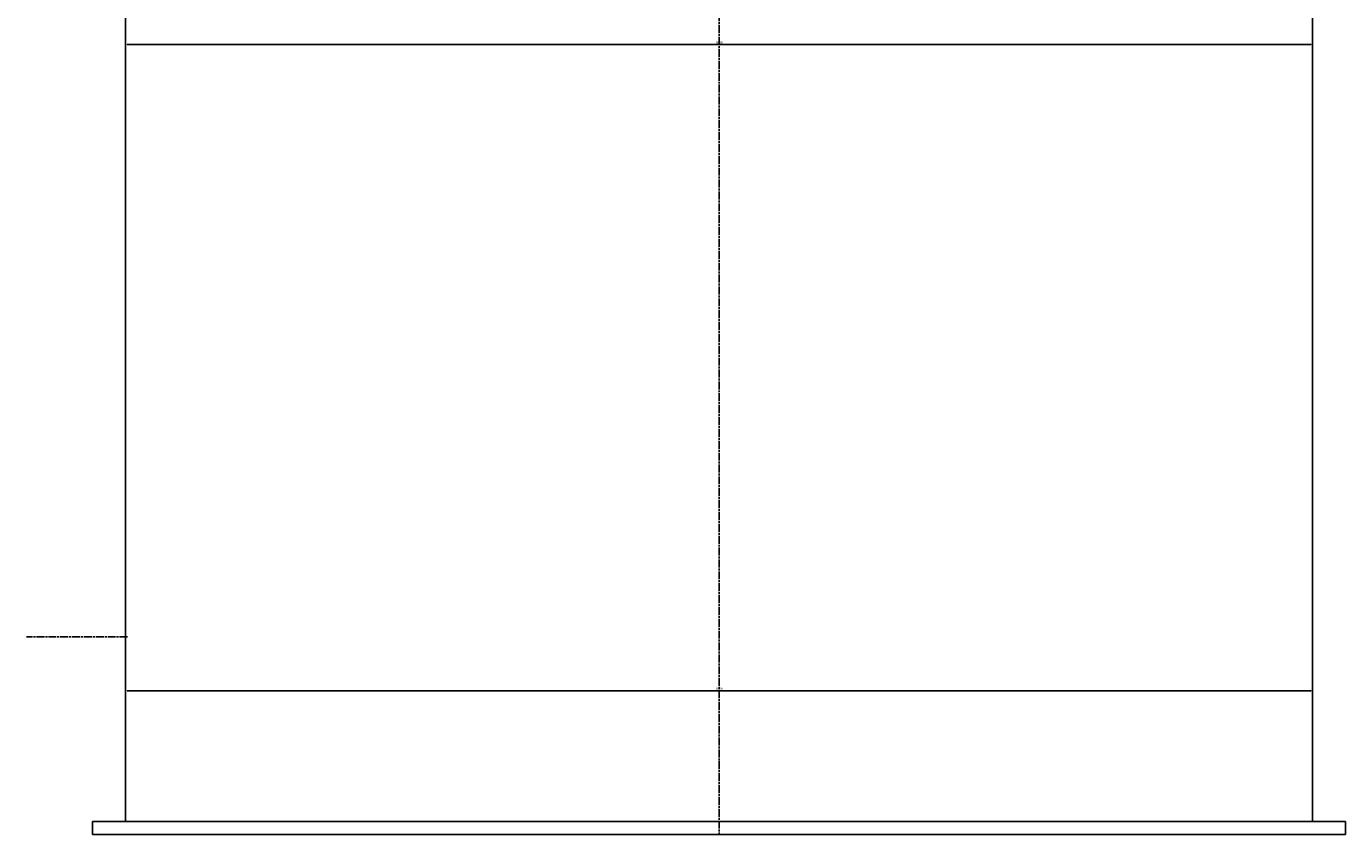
# Model space of a CAD drawing. Header units: millimetres. Extents: x 0 to 4209, y 0 to 2255.
# Tile 1 of 3: x 0 to 2000, y 0 to 1225. Entities that reach past the tile are written whole.
import ezdxf

# ---------------------------------------------------------------- set-up
doc = ezdxf.new("R2010")
doc.units = ezdxf.units.MM
doc.linetypes.add('AM_ISO08W050', pattern=[18, 12, -1.5, 3, -1.5])
doc.layers.add('AM_5', color=3, linetype='Continuous', lineweight=25)
doc.layers.add('AM_7', color=4, linetype='AM_ISO08W050', lineweight=25)
doc.styles.get("Standard").update_dxf_attribs({"font": 'ISOCP.SHX'})
doc.dimstyles.new('AM_ISO$0', dxfattribs={"dimtxt": 3.5, "dimasz": 2.5, "dimexe": 1, "dimexo": 1, "dimgap": 1.5, "dimtad": 1, "dimdsep": 46, "dimtxsty": 'Standard', "dimcen": 0, "dimclrd": 256, "dimclre": 256, "dimclrt": 2, "dimadec": 0, "dimazin": 2, "dimtp": 0.1, "dimtm": 0.1, "dimtfac": 0.71, "dimtdec": 3, "dimtmove": 0, "dimatfit": 3, "dimfxl": 0, "dimlwd": -1, "dimlwe": -1, "dimarcsym": 0})

# ---------------------------------------------------------------- blocks, each defined once
blk = doc.blocks.new('*D6')
at = {"layer": 'AM_5'}
for p, q in [((150.4, 946), (150.4, 1198.8)), ((152.9, 1197.8), (1947.9, 1197.8)), ((1950.4, 946), (1950.4, 1198.8))]:
    blk.add_line(p, q, dxfattribs=at)
for points in [[(152.9, 1198.2), (152.9, 1197.4), (150.4, 1197.8)], [(1947.9, 1198.2), (1947.9, 1197.4), (1950.4, 1197.8)]]:
    blk.add_solid(points, dxfattribs=at)
at = {"layer": 'Defpoints', "color": 0}
for p in [(1950.4, 1197.8), (150.4, 945), (1950.4, 945)]:
    blk.add_point(p, dxfattribs=at)
at = {"layer": 'AM_5', "color": 2, "insert": (1050.4, 1201), "char_height": 3.5, "attachment_point": 5}
blk.add_mtext('1800', dxfattribs=at)
blk = doc.blocks.new('*D7')
at = {"layer": 'AM_5'}
for p, q in [((150.4, 21), (150.4, 219)), ((152.9, 218), (1947.9, 218)), ((1950.4, 21), (1950.4, 219))]:
    blk.add_line(p, q, dxfattribs=at)
for points in [[(152.9, 218.5), (152.9, 217.6), (150.4, 218)], [(1947.9, 218.5), (1947.9, 217.6), (1950.4, 218)]]:
    blk.add_solid(points, dxfattribs=at)
at = {"layer": 'Defpoints', "color": 0}
for p in [(1950.4, 218), (150.4, 20), (1950.4, 20)]:
    blk.add_point(p, dxfattribs=at)
at = {"layer": 'AM_5', "color": 2, "insert": (1050.4, 221.3), "char_height": 3.5, "attachment_point": 5}
blk.add_mtext('1800', dxfattribs=at)
blk = doc.blocks.new('*D9')
at = {"layer": 'AM_5'}
for p, q in [((150.4, 1841), (150.4, 2208.2)), ((152.9, 2207.2), (1947.9, 2207.2)), ((1950.4, 21), (1950.4, 2208.2))]:
    blk.add_line(p, q, dxfattribs=at)
for points in [[(152.9, 2207.7), (152.9, 2206.8), (150.4, 2207.2)], [(1947.9, 2207.7), (1947.9, 2206.8), (1950.4, 2207.2)]]:
    blk.add_solid(points, dxfattribs=at)
at = {"layer": 'Defpoints', "color": 0}
for p in [(1950.4, 2207.2), (150.4, 1840), (1950.4, 20)]:
    blk.add_point(p, dxfattribs=at)
at = {"layer": 'AM_5', "color": 2, "insert": (1050.4, 2210.5), "char_height": 3.5, "attachment_point": 5}
blk.add_mtext('1800.00002473', dxfattribs=at)

msp = doc.modelspace()

# ---------------------------------------------------------------- linework, layer by layer
for p, q in [((150.37143497, 1870.00008963), (150.37146011, 20.00008963)), ((1950.37146011, 20.00008963), (1950.37143497, 1870.00008963)), ((100.37146011, 20.00008963), (2000.37146011, 20.00008963)), ((100.37146011, 20.00008963), (100.37146011, 0.00008963)), ((100.37146011, 0.00008963), (2000.37146011, 0.00008963)), ((2000.37146011, 0.00008963), (2000.37146011, 20.00008963))]:
    msp.add_line(p, q)
at = {"layer": 'AM_7'}
for p, q in [((1050.37144863, 2055.11008963), (1050.37146011, 0.00008963)), ((153.37146011, 300.00008963), (0.0001592, 300.00008963))]:
    msp.add_line(p, q, dxfattribs=at)

# ---------------------------------------------------------------- dimensions: what is measured, and where the dimension line sits
at = {"layer": 'AM_5'}
dim = msp.add_linear_dim(base=(1950.3714601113, 2207.2474317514), p1=(150.3714353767, 1840.0000896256), p2=(1950.3714601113, 20.0000896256), angle=0.0000007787, dimstyle='AM_ISO$0', override={"dimdec": 8}, dxfattribs=at)
dim.commit()
dim.dimension.update_dxf_attribs({"geometry": '*D9', "text_midpoint": (1050.371447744, 2210.4977762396)})
for base, p1, p2, picture, middle in [((1950.37144754, 1197.76845679), (150.37144754, 945.00008963), (1950.37144754, 945.00011409), '*D6', (1050.37144754, 1201.01845679)), ((1950.37146011, 218.04856965), (150.37146011, 20.00008963), (1950.37146011, 20.00008963), '*D7', (1050.37146011, 221.29856965))]:
    dim = msp.add_linear_dim(base=base, p1=p1, p2=p2, angle=0.0000007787, dimstyle='AM_ISO$0', dxfattribs=at)
    dim.commit()
    dim.dimension.update_dxf_attribs({"geometry": picture, "text_midpoint": middle})

doc.saveas('drawing.dxf')
